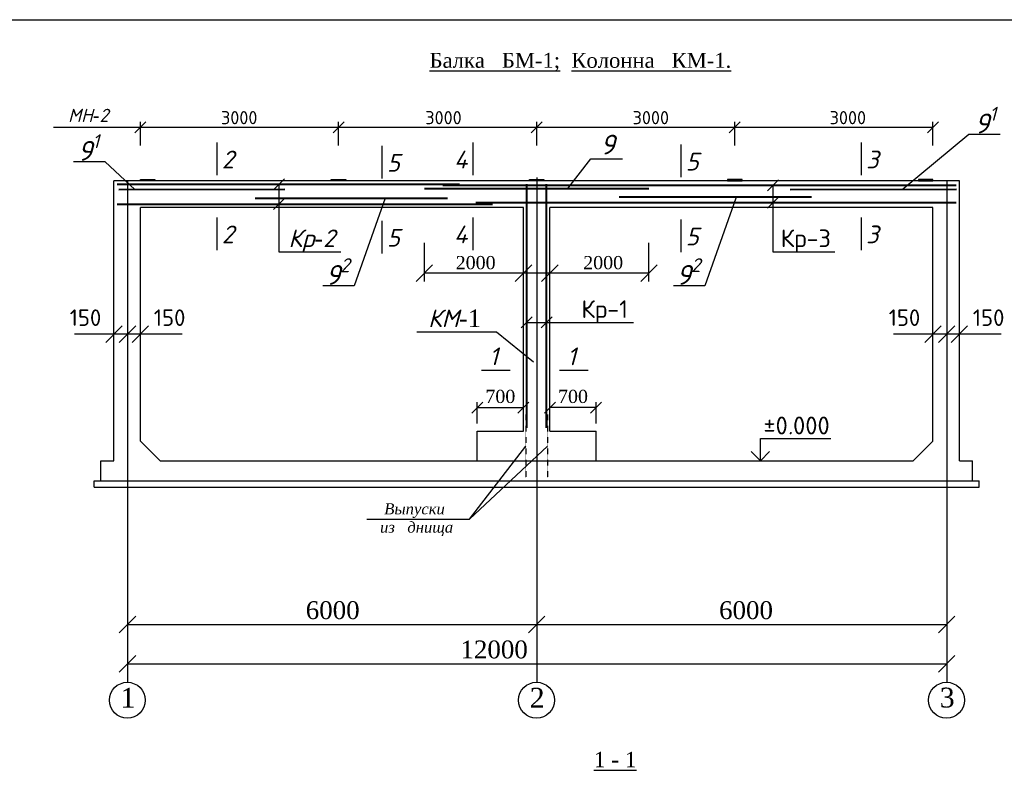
# Model space of a CAD drawing. Header units: millimetres. Extents: x -3143211 to -2549809, y 1060331 to 1341741.
# Tile 90 of 131: x -3113891 to -3091529, y 1227155 to 1244210. Entities that reach past the tile are written whole.
import ezdxf

# ---------------------------------------------------------------- set-up
doc = ezdxf.new("R2010")
doc.units = ezdxf.units.MM
doc.linetypes.add('ACAD_ISO10W100', pattern=[18, 12, -3, 0, -3])
doc.linetypes.add('JIS_02_1.2', pattern=[2.5, 1.25, -1.25])
doc.styles.get("Standard").update_dxf_attribs({"font": 'isocpeui.ttf'})

# ---------------------------------------------------------------- blocks, each defined once
blk = doc.blocks.new('_Oblique')
at = {"color": 0, "linetype": 'ByBlock', "lineweight": -2}
blk.add_line((-0.5, -0.5), (0.5, 0.5), dxfattribs=at)

msp = doc.modelspace()

# ---------------------------------------------------------------- hatches: boundary and pattern name
for points in [[(-3110819.44681, 1240545.9341), (-3110819.44681, 1240575.9341), (-3111149.44681, 1240575.9341), (-3111149.44681, 1240545.9341)], [(-3106484.44681, 1240545.9341), (-3106484.44681, 1240575.9341), (-3106814.44681, 1240575.9341), (-3106814.44681, 1240545.9341)], [(-3101984.44681, 1240545.9341), (-3101984.44681, 1240575.9341), (-3102314.44681, 1240575.9341), (-3102314.44681, 1240545.9341)], [(-3097484.44681, 1240545.9341), (-3097484.44681, 1240575.9341), (-3097814.44681, 1240575.9341), (-3097814.44681, 1240545.9341)], [(-3093149.44681, 1240545.9341), (-3093149.44681, 1240575.9341), (-3093479.44681, 1240575.9341), (-3093479.44681, 1240545.9341)]]:
    msp.add_hatch(color=256).paths.add_polyline_path(points)

# ---------------------------------------------------------------- linework, layer by layer
at = {"color": 0}
msp.add_line((-3114696.73173, 1244210.4256), (-3057796.73173, 1244210.4256), dxfattribs=at)
for p, q in [((-3113124.7519, 1241766.17938), (-3093149.44681, 1241766.17938)), ((-3111149.44681, 1241354.65965), (-3111149.44681, 1241891.17938)), ((-3106649.44681, 1241354.65965), (-3106649.44681, 1241891.17938)), ((-3102149.44681, 1241354.65965), (-3102149.44681, 1241891.17938)), ((-3097649.44681, 1241354.65965), (-3097649.44681, 1241891.17938)), ((-3093149.44681, 1241354.65965), (-3093149.44681, 1241891.17938)), ((-3111749.44681, 1234185.9341), (-3111749.44681, 1240545.9341)), ((-3092549.44681, 1240545.9341), (-3111749.44681, 1240545.9341)), ((-3108002.5747, 1240470.9341), (-3108002.5747, 1238938.9526)), ((-3096782.9756, 1240445.33973), (-3096782.9756, 1238938.9526)), ((-3092549.44681, 1234185.9341), (-3092549.44681, 1240545.9341)), ((-3111149.44681, 1234635.9341), (-3111149.44681, 1239945.9341)), ((-3102449.44681, 1239945.9341), (-3111149.44681, 1239945.9341)), ((-3102449.44681, 1234860.9341), (-3102449.44681, 1239945.9341)), ((-3101849.44681, 1234860.9341), (-3101849.44681, 1239945.9341)), ((-3093149.44681, 1239945.9341), (-3101849.44681, 1239945.9341)), ((-3093149.44681, 1234635.9341), (-3093149.44681, 1239945.9341)), ((-3104699.44681, 1238263.92241), (-3104699.44681, 1239138.32304)), ((-3099599.44681, 1238263.92241), (-3099599.44681, 1239138.32304)), ((-3108002.5747, 1238938.9526), (-3106598.72373, 1238938.9526)), ((-3096782.9756, 1238938.9526), (-3095379.12463, 1238938.9526)), ((-3099599.44681, 1238451.32625), (-3104699.44681, 1238451.32625)), ((-3102374.44681, 1237330.34523), (-3099946.83117, 1237330.34523)), ((-3110202.7908, 1237065.9341), (-3112645.1376, 1237065.9341)), ((-3091602.7908, 1237065.9341), (-3094045.1376, 1237065.9341)), ((-3103499.44681, 1235033.82665), (-3103499.44681, 1235522.24632)), ((-3102449.44681, 1235033.82665), (-3102449.44681, 1235522.24632)), ((-3100799.44681, 1235033.82665), (-3100799.44681, 1235522.24632)), ((-3103499.44681, 1235397.24632), (-3102449.44681, 1235397.24632)), ((-3100799.44681, 1235397.24632), (-3101849.44681, 1235397.24632)), ((-3103499.44681, 1234185.9341), (-3103499.44681, 1234860.9341)), ((-3103499.44681, 1234860.9341), (-3102449.44681, 1234860.9341)), ((-3101849.44681, 1234860.9341), (-3100799.44681, 1234860.9341)), ((-3100799.44681, 1234185.9341), (-3100799.44681, 1234860.9341)), ((-3110699.44681, 1234185.9341), (-3111149.44681, 1234635.9341)), ((-3093599.44681, 1234185.9341), (-3093149.44681, 1234635.9341)), ((-3103677.17224, 1232861.52716), (-3102395.98475, 1234520.66446)), ((-3101902.90887, 1234520.66446), (-3103677.17224, 1232861.52716)), ((-3112049.44681, 1233735.9341), (-3112049.44681, 1234185.9341)), ((-3112049.44681, 1234185.9341), (-3111749.44681, 1234185.9341)), ((-3110699.44681, 1234185.9341), (-3093599.44681, 1234185.9341)), ((-3092549.44681, 1234185.9341), (-3092249.44681, 1234185.9341)), ((-3092249.44681, 1233735.9341), (-3092249.44681, 1234185.9341)), ((-3112199.44681, 1233735.9341), (-3092099.44681, 1233735.9341)), ((-3112199.44681, 1233585.9341), (-3112199.44681, 1233735.9341)), ((-3092099.44681, 1233585.9341), (-3092099.44681, 1233735.9341)), ((-3112199.44681, 1233585.9341), (-3092099.44681, 1233585.9341))]:
    msp.add_line(p, q)
at = {"color": 7, "lineweight": 30, "ltscale": 0.5}
for p, q in [((-3109413.72468, 1241419.24193), (-3109413.72468, 1240677.80217)), ((-3105665.61839, 1241343.78837), (-3105665.61839, 1240602.34861)), ((-3103601.29329, 1241419.24193), (-3103601.29329, 1240677.80217)), ((-3098878.75253, 1241370.9752), (-3098878.75253, 1240629.53544)), ((-3094783.17762, 1241419.24193), (-3094783.17762, 1240677.80217)), ((-3109413.72468, 1239717.82878), (-3109413.72468, 1238976.38902)), ((-3103601.29329, 1239717.82878), (-3103601.29329, 1238976.38902)), ((-3094783.17762, 1239717.82878), (-3094783.17762, 1238976.38902)), ((-3105665.61839, 1239642.37522), (-3105665.61839, 1238900.93546)), ((-3098878.75253, 1239669.56205), (-3098878.75253, 1238928.12228)), ((-3102750.05443, 1236240.3592), (-3103404.71918, 1236240.3592)), ((-3100979.51462, 1236240.3592), (-3101634.17937, 1236240.3592))]:
    msp.add_line(p, q, dxfattribs=at)
at = {"color": 7, "linetype": 'ACAD_ISO10W100'}
for p, q in [((-3102149.44681, 1240620.9341), (-3102149.44681, 1229155.7828)), ((-3111441.3325, 1240545.9341), (-3111441.3325, 1229155.7828)), ((-3092836.53428, 1240545.9341), (-3092836.53428, 1229155.7828))]:
    msp.add_line(p, q, dxfattribs=at)
at = {"lineweight": 40}
for p, q in [((-3111674.44681, 1240470.9341), (-3103904.44681, 1240470.9341)), ((-3102374.44681, 1234935.9341), (-3102374.44681, 1240470.9341)), ((-3101924.44681, 1234935.9341), (-3101924.44681, 1240470.9341)), ((-3111674.44681, 1240021.50514), (-3103154.44681, 1240021.50514))]:
    msp.add_line(p, q, dxfattribs=at)
at = {"color": 5, "lineweight": 40}
for p, q in [((-3092624.44681, 1240445.33973), (-3104279.44681, 1240445.33973)), ((-3092624.44681, 1240051.64749), (-3103529.44681, 1240051.64749))]:
    msp.add_line(p, q, dxfattribs=at)
at = {"color": 1, "lineweight": 40}
for p, q in [((-3111641.59185, 1240353.34281), (-3107869.41861, 1240356.24473)), ((-3104699.44681, 1240375.21737), (-3099599.44681, 1240375.36031)), ((-3100278.23608, 1240185.94571), (-3095905.26088, 1240185.94571)), ((-3096388.98331, 1240353.34281), (-3092616.81006, 1240356.24473)), ((-3108545.4438, 1240155.36783), (-3104172.46861, 1240155.36783))]:
    msp.add_line(p, q, dxfattribs=at)
at = {"linetype": 'JIS_02_1.2'}
for p, q in [((-3102395.98475, 1235235.9341), (-3102395.98475, 1233805.39482)), ((-3101902.90887, 1235235.9341), (-3101902.90887, 1233805.39482))]:
    msp.add_line(p, q, dxfattribs=at)
at = {"color": 7}
for p, q in [((-3097068.35537, 1234185.93591), (-3097068.35537, 1234695.04102)), ((-3097068.35537, 1234695.04102), (-3095466.2719, 1234695.04102)), ((-3097068.35537, 1234185.93591), (-3097276.6422, 1234396.10715)), ((-3097068.35537, 1234185.93591), (-3096860.06854, 1234396.10715)), ((-3111441.3325, 1230468.87214), (-3092836.53428, 1230468.87214)), ((-3111441.3325, 1229575.49531), (-3092836.53428, 1229575.49531))]:
    msp.add_line(p, q, dxfattribs=at)
at = {"color": 7, "linetype": 'ByBlock', "lineweight": 25}
msp.add_line((-3106005.79757, 1232861.52716), (-3103677.17224, 1232861.52716), dxfattribs=at)
at = {"color": 4, "linetype": 'ACAD_ISO10W100'}
msp.add_line((-3102149.44681, 1229180.11157), (-3102149.44681, 1229155.7828), dxfattribs=at)
for points in [[(-3093848.25291, 1240355.29739), (-3092334.46692, 1241605.55253), (-3091620.90951, 1241605.55253)], [(-3111273.92812, 1240353.62565), (-3111951.88406, 1240982.84644), (-3112665.44147, 1240982.84644)], [(-3101443.83627, 1240373.43808), (-3100916.02528, 1241048.49309), (-3100202.46786, 1241048.49309)], [(-3111149.44681, 1240575.9341), (-3110819.44681, 1240575.9341), (-3110819.44681, 1240545.9341), (-3111149.44681, 1240545.9341), (-3111149.44681, 1240575.9341)], [(-3106814.44681, 1240575.9341), (-3106484.44681, 1240575.9341), (-3106484.44681, 1240545.9341), (-3106814.44681, 1240545.9341), (-3106814.44681, 1240575.9341)], [(-3102314.44681, 1240575.9341), (-3101984.44681, 1240575.9341), (-3101984.44681, 1240545.9341), (-3102314.44681, 1240545.9341), (-3102314.44681, 1240575.9341)], [(-3097484.44681, 1240575.9341), (-3097814.44681, 1240575.9341), (-3097814.44681, 1240545.9341), (-3097484.44681, 1240545.9341), (-3097484.44681, 1240575.9341)], [(-3093149.44681, 1240575.9341), (-3093479.44681, 1240575.9341), (-3093479.44681, 1240545.9341), (-3093149.44681, 1240545.9341), (-3093149.44681, 1240575.9341)], [(-3105593.98107, 1240155.36783), (-3106291.95599, 1238162.89969), (-3107005.51341, 1238162.89969)], [(-3097629.26936, 1240156.77554), (-3098327.24429, 1238164.30739), (-3099040.8017, 1238164.30739)], [(-3104872.37461, 1237118.1112), (-3103063.09919, 1237118.1112), (-3102218.10916, 1236440.03627)]]:
    msp.add_lwpolyline(points)
at = {"color": 7}
for centre in [(-3111445.8139, 1228747.74547), (-3102153.92821, 1228747.74547), (-3092841.01569, 1228747.74547)]:
    msp.add_circle(centre, 408.06194, dxfattribs=at)

# ---------------------------------------------------------------- block references
at = {"rotation": 180}
for p, xscale, yscale, zscale in [((-3111149.44681, 1241766.17938), 250, 250, 250), ((-3102149.44681, 1241766.17938), 250, 250, 250), ((-3097649.44681, 1241766.17938), 250, 250, 250), ((-3093149.44681, 1241766.17938), 250, 250, 250), ((-3108002.5747, 1240470.9341), 250, 250, 250), ((-3096782.9756, 1240445.33973), 250, 250, 250), ((-3096782.9756, 1240051.64749), 250, 250, 250), ((-3108002.5747, 1240021.50514), 250, 250, 250), ((-3104699.44681, 1238451.32625), 375, 375, 375), ((-3102449.44681, 1238451.32625), 375, 375, 375), ((-3101849.44681, 1238451.32625), 375, 375, 375), ((-3099599.44681, 1238451.32625), 375, 375, 375), ((-3102374.44681, 1237330.34523), 250, 250, 250), ((-3101924.44681, 1237330.34523), 250, 250, 250), ((-3111749.44681, 1237065.9341), 375, 375, 375), ((-3111441.3325, 1237065.9341), 375, 375, 375), ((-3111149.44681, 1237065.9341), 375, 375, 375), ((-3093149.44681, 1237065.9341), 375, 375, 375), ((-3092836.53428, 1237065.9341), 375, 375, 375), ((-3092549.44681, 1237065.9341), 375, 375, 375), ((-3103499.44681, 1235397.24632), 250, 250, 250)]:
    msp.add_blockref('_Oblique', p, dxfattribs=dict(at, xscale=xscale, yscale=yscale, zscale=zscale))
at = {"xscale": 250, "yscale": 250, "zscale": 250}
for p in [(-3106649.44681, 1241766.17938), (-3102449.44681, 1235397.24632), (-3101849.44681, 1235397.24632), (-3100799.44681, 1235397.24632)]:
    msp.add_blockref('_Oblique', p, dxfattribs=at)
at = {"color": 7, "xscale": 375, "yscale": 375, "zscale": 375}
for p in [(-3111441.3325, 1230468.87214), (-3102149.44681, 1230468.87214), (-3092836.53428, 1230468.87214), (-3111441.3325, 1229575.49531), (-3092836.53428, 1229575.49531)]:
    msp.add_blockref('_Oblique', p, dxfattribs=at)

# ---------------------------------------------------------------- texts
at = {"color": 7}
for s, p in [('2', (-3109298.73242, 1240831.34907)), ('5', (-3105550.62613, 1240755.8955)), ('4', (-3104026.92167, 1240831.34907)), ('5', (-3098763.76027, 1240783.08233)), ('3', (-3094668.18536, 1240831.34907)), ('2', (-3109298.73242, 1239129.93591)), ('4', (-3104026.92167, 1239129.93591)), ('3', (-3094668.18536, 1239129.93591)), ('5', (-3105550.62613, 1239054.48235)), ('5', (-3098763.76027, 1239081.66918)), ('1', (-3103229.69529, 1236359.01368)), ('1', (-3101459.15548, 1236359.01368))]:
    msp.add_text(s, height=403.73687, dxfattribs=at).set_placement(p)
at = {"attachment_point": 5}
for s, insert, char_height in [('{\\fTimes New Roman|b0|i0|c204|p18;\\LБалка   БМ\\fTimes New Roman|b0|i0|c238|p18;-1;\\fTimes New Roman|b0|i0|c204|p18;  Колонна  \\fTimes New Roman|b0|i0|c238|p18; \\fTimes New Roman|b0|i0|c204|p18;КМ\\fTimes New Roman|b0|i0|c238|p18;-1.}', (-3101155.97005, 1243247.22636), 340), ('МН{\\fTimes New Roman|b0|i0|c238|p18;-}2', (-3112333.42101, 1242036.07342), 300), ('{\\fISOCPEUR|b0|i0|c204|p34;3000}', (-3108904.94562, 1241984.41118), 300), ('{\\fISOCPEUR|b0|i0|c204|p34;3000}', (-3104265.70921, 1241984.41118), 300), ('{\\fISOCPEUR|b0|i0|c204|p34;3000}', (-3099557.31427, 1241984.41118), 300), ('{\\fISOCPEUR|b0|i0|c204|p34;3000}', (-3095082.23964, 1241984.41118), 300), ('{\\fTimes New Roman|b0|i0|c204|p18;20\\fTimes New Roman|b0|i0|c238|p18;00}', (-3103535.41704, 1238688.37977), 300), ('{\\fTimes New Roman|b0|i0|c204|p18;20\\fTimes New Roman|b0|i0|c238|p18;00}', (-3100639.46501, 1238688.37977), 300), ('{\\fISOCPEUR|b0|i0|c204|p34;15\\fISOCPEUR|b0|i0|c238|p34;0\\fISOCPEUR|b0|i0|c204|p34;     150}', (-3111441.37925, 1237440.01208), 375), ('КМ{\\fTimes New Roman|b0|i0|c238|p18;-1}', (-3104013.69907, 1237424.4449), 400), ('{\\fISOCPEUR|b0|i0|c204|p34;15\\fISOCPEUR|b0|i0|c238|p34;0\\fISOCPEUR|b0|i0|c204|p34;     150}', (-3092841.37925, 1237440.01208), 375), ('{\\fTimes New Roman|b0|i0|c238|p18;700}', (-3102974.44681, 1235648.46584), 300), ('{\\fTimes New Roman|b0|i0|c238|p18;700}', (-3101324.44681, 1235648.46584), 300)]:
    msp.add_mtext(s, dxfattribs=dict(at, insert=insert, char_height=char_height))
at = {"color": 7, "attachment_point": 5}
for s, insert, char_height in [('\\A1;9{\\H0.7x;\\S1^ ;}', (-3091957.6492, 1241929.58057), 450), ('\\A1;9{\\H0.7x;\\S1^ ;}', (-3112328.70178, 1241306.87448), 450), ('9', (-3100539.20756, 1241372.52113), 450), ('Кр{\\fTimes New Roman|b0|i0|c238|p18;-}2', (-3107256.85535, 1239188.87769), 400), ('{\\fISOCPEUR|b0|i0|c204|p34;Кр\\fISOCPEUR|b0|i0|c238|p34;-\\fISOCPEUR|b0|i0|c204|p34;3}', (-3096037.25625, 1239188.87769), 400), ('\\A1;9{\\H0.7x;\\S2^ ;}', (-3106668.77371, 1238486.92773), 450), ('\\A1;9{\\H0.7x;\\S2^ ;}', (-3098704.06201, 1238488.33544), 450), ('{\\fISOCPEUR|b0|i0|c204|p34;Кр\\fISOCPEUR|b0|i0|c238|p34;-\\fISOCPEUR|b0|i0|c204|p34;1}', (-3100604.96279, 1237580.27032), 400), ('{\\fISOCPEUR|b0|i0|c204|p34;%%P0}.{\\fISOCPEUR|b0|i0|c204|p34;000}', (-3096247.16723, 1234989.92991), 405), ('{\\fTimes New Roman|b0|i0|c204|p18;6000}', (-3106781.85704, 1230791.51544), 405), ('{\\fTimes New Roman|b0|i0|c204|p18;6000}', (-3097395.14828, 1230791.51544), 405), ('{\\fTimes New Roman|b0|i0|c204|p18;12000}', (-3103115.38178, 1229898.13861), 405), ('{\\fTimes New Roman|b0|i0|c238|p18;1}', (-3111430.91162, 1228805.11157), 450), ('{\\fTimes New Roman|b0|i0|c238|p18;2}', (-3102139.02593, 1228805.11157), 450), ('{\\fTimes New Roman|b0|i0|c238|p18;3}', (-3092826.1134, 1228805.11157), 450), ('{\\fTimes New Roman|b0|i0|c238|p18;\\L1\\fTimes New Roman|b0|i0|c204|p18; - 1}', (-3100366.75237, 1227400.13417), 350)]:
    msp.add_mtext(s, dxfattribs=dict(at, insert=insert, char_height=char_height))
at = {"color": 7, "linetype": 'ByBlock', "lineweight": 25, "insert": (-3104923.37649, 1232850.20448), "char_height": 250, "attachment_point": 5}
msp.add_mtext('{\\fTimes New Roman|b0|i1|c204|p18;Выпуски \\P из   днища}', dxfattribs=at)

doc.saveas('drawing.dxf')
